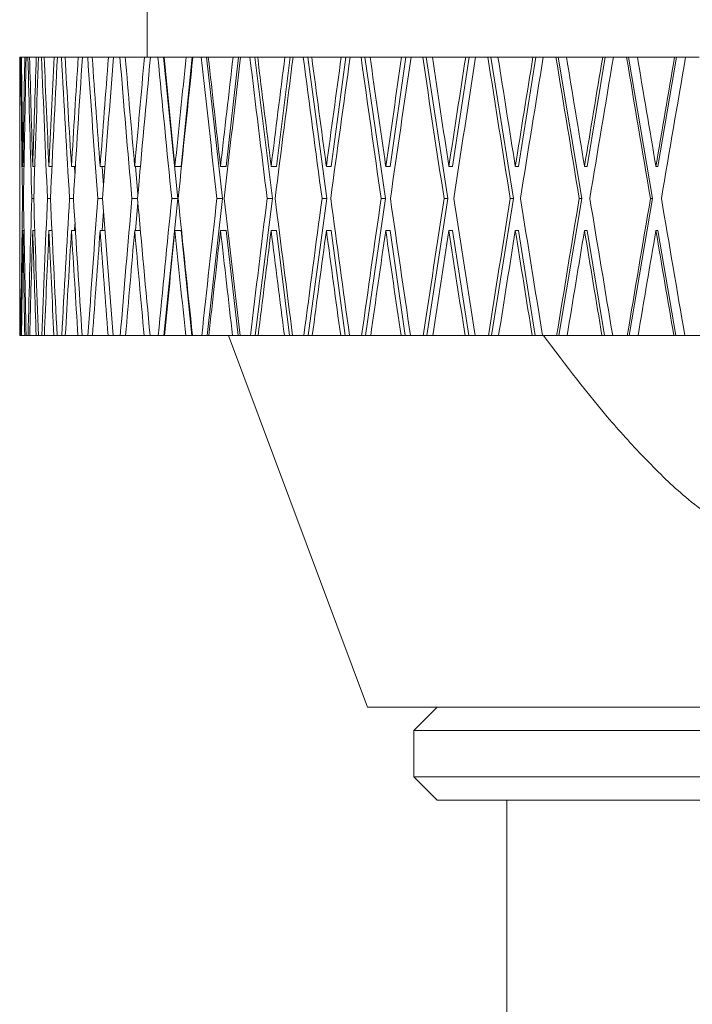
# Model space of a CAD drawing. Header units: inches. Extents: x 1.1 to 19.8, y 0.8 to 16.6.
# Tile 8 of 16: x 9.9 to 10.8, y 5.7 to 7. Entities that reach past the tile are written whole.
import ezdxf

# ---------------------------------------------------------------- set-up
doc = ezdxf.new("R2010")
doc.units = ezdxf.units.IN
doc.header["$MEASUREMENT"] = 0

msp = doc.modelspace()

# ---------------------------------------------------------------- linework, layer by layer
at = {"color": 7, "linetype": 'Continuous', "lineweight": 15}
for p, q in [((10.081, 7.4214), (10.081, 6.9779)), ((9.9092, 6.9779), (9.9092, 6.8316)), ((9.9092, 6.9779), (9.9095, 6.9779)), ((9.9095, 6.9779), (9.91, 6.9779)), ((9.91, 6.9779), (9.9108, 6.9779)), ((9.9108, 6.9779), (9.9117, 6.9779)), ((9.9117, 6.9779), (9.9162, 6.9779)), ((9.9162, 6.9779), (9.918, 6.9779)), ((9.918, 6.9779), (9.9204, 6.9779)), ((9.9204, 6.9779), (9.9226, 6.9779)), ((9.9226, 6.9779), (9.9316, 6.9779)), ((9.9316, 6.9779), (9.9347, 6.9779)), ((9.9347, 6.9779), (9.9387, 6.9779)), ((9.9387, 6.9779), (9.9422, 6.9779)), ((9.9422, 6.9779), (9.9556, 6.9779)), ((9.9556, 6.9779), (9.96, 6.9779)), ((9.96, 6.9779), (9.9656, 6.9779)), ((9.9656, 6.9779), (9.9704, 6.9779)), ((9.9704, 6.9779), (9.9881, 6.9779)), ((9.9881, 6.9779), (9.9938, 6.9779)), ((9.9938, 6.9779), (10.0008, 6.9779)), ((10.0008, 6.9779), (10.0069, 6.9779)), ((10.0069, 6.9779), (10.0288, 6.9779)), ((10.0288, 6.9779), (10.0357, 6.9779)), ((10.0357, 6.9779), (10.0442, 6.9779)), ((10.0442, 6.9779), (10.0514, 6.9779)), ((10.0514, 6.9779), (10.0774, 6.9779)), ((10.0774, 6.9779), (10.0854, 6.9779)), ((10.0854, 6.9779), (10.0953, 6.9779)), ((10.0953, 6.9779), (10.1029, 6.9779)), ((10.1029, 6.9779), (10.1222, 6.7876)), ((10.1029, 6.9779), (10.1037, 6.9779)), ((10.1037, 6.9779), (10.1335, 6.9779)), ((10.1414, 6.9779), (10.1266, 6.8308)), ((10.1335, 6.9779), (10.1414, 6.9779)), ((10.1414, 6.9779), (10.1426, 6.9779)), ((10.1426, 6.9779), (10.1539, 6.9779)), ((10.1539, 6.9779), (10.161, 6.9779)), ((10.161, 6.9779), (10.1825, 6.7876)), ((10.161, 6.9779), (10.1633, 6.9779)), ((10.1633, 6.9779), (10.1967, 6.9779)), ((10.2041, 6.9779), (10.1874, 6.8308)), ((10.1967, 6.9779), (10.2041, 6.9779)), ((10.2041, 6.9779), (10.2068, 6.9779)), ((10.2068, 6.9779), (10.2193, 6.9779)), ((10.2193, 6.9779), (10.2259, 6.9779)), ((10.2259, 6.9779), (10.2496, 6.7876)), ((10.2259, 6.9779), (10.2298, 6.9779)), ((10.2298, 6.9779), (10.2665, 6.9779)), ((10.2733, 6.9779), (10.255, 6.8308)), ((10.2665, 6.9779), (10.2733, 6.9779)), ((10.2733, 6.9779), (10.2775, 6.9779)), ((10.2775, 6.9779), (10.2912, 6.9779)), ((10.2912, 6.9779), (10.2972, 6.9779)), ((10.2972, 6.9779), (10.3229, 6.7876)), ((10.2972, 6.9779), (10.3026, 6.9779)), ((10.3026, 6.9779), (10.3423, 6.9779)), ((10.3486, 6.9779), (10.3287, 6.8308)), ((10.3423, 6.9779), (10.3486, 6.9779)), ((10.3486, 6.9779), (10.3543, 6.9779)), ((10.3543, 6.9779), (10.369, 6.9779)), ((10.369, 6.9779), (10.3743, 6.9779)), ((10.3743, 6.9779), (10.4018, 6.7876)), ((10.3743, 6.9779), (10.3812, 6.9779)), ((10.3812, 6.9779), (10.4237, 6.9779)), ((10.4293, 6.9779), (10.408, 6.8308)), ((10.4237, 6.9779), (10.4293, 6.9779)), ((10.4293, 6.9779), (10.4364, 6.9779)), ((10.4364, 6.9779), (10.4521, 6.9779)), ((10.4521, 6.9779), (10.4567, 6.9779)), ((10.4567, 6.9779), (10.4857, 6.7876)), ((10.4567, 6.9779), (10.465, 6.9779)), ((10.465, 6.9779), (10.51, 6.9779)), ((10.5148, 6.9779), (10.4923, 6.8308)), ((10.51, 6.9779), (10.5148, 6.9779)), ((10.5148, 6.9779), (10.5234, 6.9779)), ((10.5234, 6.9779), (10.5398, 6.9779)), ((10.5398, 6.9779), (10.5437, 6.9779)), ((10.5437, 6.9779), (10.5741, 6.7876)), ((10.5437, 6.9779), (10.5534, 6.9779)), ((10.5534, 6.9779), (10.6004, 6.9779)), ((10.6045, 6.9779), (10.581, 6.8308)), ((10.6004, 6.9779), (10.6045, 6.9779)), ((10.6045, 6.9779), (10.6144, 6.9779)), ((10.6144, 6.9779), (10.6315, 6.9779)), ((10.6315, 6.9779), (10.6347, 6.9779)), ((10.6347, 6.9779), (10.6662, 6.7876)), ((10.6347, 6.9779), (10.6457, 6.9779)), ((10.6457, 6.9779), (10.6945, 6.9779)), ((10.6978, 6.9779), (10.6734, 6.8308)), ((10.6945, 6.9779), (10.6978, 6.9779)), ((10.6978, 6.9779), (10.7089, 6.9779)), ((10.7089, 6.9779), (10.7266, 6.9779)), ((10.7266, 6.9779), (10.729, 6.9779)), ((10.729, 6.9779), (10.7614, 6.7876)), ((10.729, 6.9779), (10.7412, 6.9779)), ((10.7412, 6.9779), (10.7913, 6.9779)), ((10.7938, 6.9779), (10.7688, 6.8308)), ((10.7913, 6.9779), (10.7938, 6.9779)), ((10.7938, 6.9779), (10.8061, 6.9779)), ((10.8061, 6.9779), (10.8242, 6.9779)), ((9.9092, 6.8308), (9.9092, 6.8316)), ((9.9093, 6.8308), (9.9092, 6.8308)), ((9.9136, 6.8308), (9.9136, 6.8316)), ((9.9151, 6.8308), (9.9136, 6.8308)), ((9.9268, 6.8308), (9.9268, 6.8316)), ((9.9296, 6.8308), (9.9268, 6.8308)), ((9.9486, 6.8308), (9.9486, 6.8316)), ((9.9527, 6.8308), (9.9486, 6.8308)), ((9.979, 6.8308), (9.9789, 6.8316)), ((9.9843, 6.8308), (9.979, 6.8308)), ((9.9832, 6.8308), (9.9837, 6.8216)), ((10.0176, 6.8308), (10.0175, 6.8316)), ((10.0241, 6.8308), (10.0176, 6.8308)), ((10.0202, 6.8308), (10.0221, 6.8049)), ((10.0642, 6.8308), (10.0641, 6.8316)), ((10.0719, 6.8308), (10.0642, 6.8308)), ((10.0652, 6.8308), (10.0685, 6.7933)), ((10.1184, 6.8308), (10.1183, 6.8316)), ((10.1266, 6.8308), (10.1184, 6.8308)), ((10.1798, 6.8308), (10.1797, 6.8316)), ((10.1874, 6.8308), (10.1798, 6.8308)), ((10.2479, 6.8308), (10.2478, 6.8316)), ((10.255, 6.8308), (10.2479, 6.8308)), ((10.3223, 6.8308), (10.3222, 6.8316)), ((10.3287, 6.8308), (10.3223, 6.8308)), ((10.4023, 6.8308), (10.4022, 6.8316)), ((10.408, 6.8308), (10.4023, 6.8308)), ((10.4873, 6.8308), (10.4872, 6.8316)), ((10.4923, 6.8308), (10.4873, 6.8308)), ((10.5768, 6.8308), (10.5767, 6.8316)), ((10.581, 6.8308), (10.5768, 6.8308)), ((10.67, 6.8308), (10.6698, 6.8316)), ((10.6734, 6.8308), (10.67, 6.8308)), ((10.7662, 6.8308), (10.766, 6.8316)), ((10.7688, 6.8308), (10.7662, 6.8308)), ((9.9092, 6.7876), (9.9092, 6.7876)), ((9.9143, 6.7876), (9.913, 6.7876)), ((9.9282, 6.7876), (9.9255, 6.7876)), ((9.9506, 6.7876), (9.9467, 6.7876)), ((9.9816, 6.7876), (9.9764, 6.7876)), ((10.0208, 6.7876), (10.0144, 6.7876)), ((10.068, 6.7876), (10.0604, 6.7876)), ((10.0685, 6.7818), (10.0652, 6.7444)), ((10.1222, 6.7876), (10.1035, 6.6029)), ((10.1222, 6.7876), (10.114, 6.7876)), ((10.1825, 6.7876), (10.1616, 6.6029)), ((10.1825, 6.7876), (10.1749, 6.7876)), ((10.2496, 6.7876), (10.2266, 6.6029)), ((10.2496, 6.7876), (10.2425, 6.7876)), ((10.3229, 6.7876), (10.2979, 6.6029)), ((10.3229, 6.7876), (10.3164, 6.7876)), ((10.4018, 6.7876), (10.3751, 6.6029)), ((10.4018, 6.7876), (10.3961, 6.7876)), ((10.4857, 6.7876), (10.4575, 6.6029)), ((10.4857, 6.7876), (10.4808, 6.7876)), ((10.5741, 6.7876), (10.5446, 6.6029)), ((10.5741, 6.7876), (10.5699, 6.7876)), ((10.6662, 6.7876), (10.6356, 6.6029)), ((10.6662, 6.7876), (10.6628, 6.7876)), ((10.7614, 6.7876), (10.7299, 6.6029)), ((10.7614, 6.7876), (10.7588, 6.7876)), ((10.0221, 6.7703), (10.0202, 6.7444)), ((9.9837, 6.7535), (9.9832, 6.7444)), ((9.9093, 6.7444), (9.9092, 6.7444)), ((9.9092, 6.7436), (9.9092, 6.6029)), ((9.9151, 6.7444), (9.9136, 6.7444)), ((9.9296, 6.7444), (9.9268, 6.7444)), ((9.9527, 6.7444), (9.9486, 6.7444)), ((9.9843, 6.7444), (9.979, 6.7444)), ((10.0241, 6.7444), (10.0176, 6.7444)), ((10.0719, 6.7444), (10.0642, 6.7444)), ((10.1266, 6.7444), (10.1184, 6.7444)), ((10.1266, 6.7444), (10.1409, 6.6029)), ((10.1874, 6.7444), (10.1798, 6.7444)), ((10.1874, 6.7444), (10.2035, 6.6029)), ((10.255, 6.7444), (10.2479, 6.7444)), ((10.255, 6.7444), (10.2726, 6.6029)), ((10.3287, 6.7444), (10.3223, 6.7444)), ((10.3287, 6.7444), (10.3478, 6.6029)), ((10.408, 6.7444), (10.4023, 6.7444)), ((10.408, 6.7444), (10.4285, 6.6029)), ((10.4923, 6.7444), (10.4873, 6.7444)), ((10.4923, 6.7444), (10.514, 6.6029)), ((10.581, 6.7444), (10.5768, 6.7444)), ((10.581, 6.7444), (10.6036, 6.6029)), ((10.6734, 6.7444), (10.67, 6.7444)), ((10.6734, 6.7444), (10.6968, 6.6029)), ((10.7688, 6.7444), (10.7662, 6.7444)), ((10.7688, 6.7444), (10.7929, 6.6029)), ((9.9092, 6.6029), (9.9095, 6.6029)), ((9.9099, 6.6029), (9.9095, 6.6029)), ((9.9099, 6.6029), (9.9108, 6.6029)), ((9.9117, 6.6029), (9.9108, 6.6029)), ((9.9117, 6.6029), (9.9161, 6.6029)), ((9.9178, 6.6029), (9.9161, 6.6029)), ((9.9178, 6.6029), (9.9205, 6.6029)), ((9.9227, 6.6029), (9.9205, 6.6029)), ((9.9227, 6.6029), (9.9314, 6.6029)), ((9.9345, 6.6029), (9.9314, 6.6029)), ((9.9345, 6.6029), (9.9389, 6.6029)), ((9.9424, 6.6029), (9.9389, 6.6029)), ((9.9424, 6.6029), (9.9554, 6.6029)), ((9.9597, 6.6029), (9.9554, 6.6029)), ((9.9597, 6.6029), (9.9659, 6.6029)), ((9.9707, 6.6029), (9.9659, 6.6029)), ((9.9707, 6.6029), (9.9878, 6.6029)), ((9.9934, 6.6029), (9.9878, 6.6029)), ((9.9934, 6.6029), (10.0012, 6.6029)), ((10.0073, 6.6029), (10.0012, 6.6029)), ((10.0073, 6.6029), (10.0284, 6.6029)), ((10.0352, 6.6029), (10.0284, 6.6029)), ((10.0352, 6.6029), (10.0447, 6.6029)), ((10.0519, 6.6029), (10.0447, 6.6029)), ((10.0519, 6.6029), (10.0769, 6.6029)), ((10.0849, 6.6029), (10.0769, 6.6029)), ((10.0849, 6.6029), (10.0959, 6.6029)), ((10.1035, 6.6029), (10.0959, 6.6029)), ((10.1043, 6.6029), (10.1035, 6.6029)), ((10.1043, 6.6029), (10.1329, 6.6029)), ((10.1409, 6.6029), (10.1329, 6.6029)), ((10.142, 6.6029), (10.1409, 6.6029)), ((10.142, 6.6029), (10.1545, 6.6029)), ((10.1616, 6.6029), (10.1545, 6.6029)), ((10.1639, 6.6029), (10.1616, 6.6029)), ((10.1639, 6.6029), (10.196, 6.6029)), ((10.1904, 6.6029), (10.3777, 6.1024)), ((10.2035, 6.6029), (10.196, 6.6029)), ((10.2061, 6.6029), (10.2035, 6.6029)), ((10.2061, 6.6029), (10.22, 6.6029)), ((10.2266, 6.6029), (10.22, 6.6029)), ((10.2305, 6.6029), (10.2266, 6.6029)), ((10.2305, 6.6029), (10.2657, 6.6029)), ((10.2726, 6.6029), (10.2657, 6.6029)), ((10.2768, 6.6029), (10.2726, 6.6029)), ((10.2768, 6.6029), (10.2919, 6.6029)), ((10.2979, 6.6029), (10.2919, 6.6029)), ((10.3033, 6.6029), (10.2979, 6.6029)), ((10.3033, 6.6029), (10.3416, 6.6029)), ((10.3478, 6.6029), (10.3416, 6.6029)), ((10.3535, 6.6029), (10.3478, 6.6029)), ((10.3535, 6.6029), (10.3698, 6.6029)), ((10.3751, 6.6029), (10.3698, 6.6029)), ((10.382, 6.6029), (10.3751, 6.6029)), ((10.382, 6.6029), (10.4229, 6.6029)), ((10.4285, 6.6029), (10.4229, 6.6029)), ((10.4356, 6.6029), (10.4285, 6.6029)), ((10.4356, 6.6029), (10.4529, 6.6029)), ((10.4575, 6.6029), (10.4529, 6.6029)), ((10.4659, 6.6029), (10.4575, 6.6029)), ((10.4659, 6.6029), (10.5091, 6.6029)), ((10.514, 6.6029), (10.5091, 6.6029)), ((10.5225, 6.6029), (10.514, 6.6029)), ((10.5225, 6.6029), (10.5407, 6.6029)), ((10.5446, 6.6029), (10.5407, 6.6029)), ((10.5543, 6.6029), (10.5446, 6.6029)), ((10.5543, 6.6029), (10.5995, 6.6029)), ((10.6036, 6.6029), (10.5995, 6.6029)), ((10.6135, 6.6029), (10.6036, 6.6029)), ((10.6135, 6.6029), (10.6325, 6.6029)), ((10.6356, 6.6029), (10.6325, 6.6029)), ((10.6466, 6.6029), (10.6356, 6.6029)), ((10.6466, 6.6029), (10.6935, 6.6029)), ((10.6968, 6.6029), (10.6935, 6.6029)), ((10.708, 6.6029), (10.6968, 6.6029)), ((10.708, 6.6029), (10.7275, 6.6029)), ((10.7299, 6.6029), (10.7275, 6.6029)), ((10.7421, 6.6029), (10.7299, 6.6029)), ((10.7421, 6.6029), (10.7903, 6.6029)), ((10.7929, 6.6029), (10.7903, 6.6029)), ((10.8052, 6.6029), (10.7929, 6.6029)), ((10.8052, 6.6029), (10.8252, 6.6029)), ((10.3777, 6.1024), (11.7527, 6.1024)), ((10.4715, 6.1024), (10.4402, 6.0711)), ((10.4402, 6.0711), (10.4402, 6.0086)), ((10.4402, 6.0711), (11.6902, 6.0711)), ((10.4402, 6.0086), (10.4715, 5.9774)), ((10.4402, 6.0086), (11.6902, 6.0086)), ((10.4715, 5.9774), (11.659, 5.9774)), ((10.5652, 5.9774), (10.5652, 5.4186))]:
    msp.add_line(p, q, dxfattribs=at)
for centre, major_axis, ratio, start_param, end_param in [((11.0652, 6.7436), (0, 6.556), 0.176327, 1.535047, 1.564084), ((11.0652, 6.8299), (0, 6.556), 0.176327, 1.548229, 1.570672), ((11.0652, 6.7452), (-0.104, 6.556), 0.175613, 1.532512, 1.561548), ((11.0652, 6.8316), (-0.104, 6.556), 0.175613, 1.545694, 1.568012), ((11.0652, 6.8299), (0.104, 6.556), 0.175613, 1.551013, 1.573456), ((11.0652, 6.7436), (0.104, 6.556), 0.175613, 1.537832, 1.566868), ((11.0652, 6.7452), (-0.207, 6.5559), 0.17348, 1.52982, 1.558856), ((11.0652, 6.8316), (-0.207, 6.5559), 0.17348, 1.543001, 1.56532), ((11.0652, 6.8299), (0.207, 6.5559), 0.17348, 1.553705, 1.576148), ((11.0652, 6.7436), (0.207, 6.5559), 0.17348, 1.540524, 1.56956), ((11.0652, 6.7452), (-0.3081, 6.5558), 0.169954, 1.527309, 1.556346), ((11.0652, 6.8316), (-0.3081, 6.5558), 0.169954, 1.540491, 1.562809), ((11.0652, 6.8299), (0.3081, 6.5558), 0.169954, 1.556216, 1.578659), ((11.0652, 6.7436), (0.3081, 6.5558), 0.169954, 1.543034, 1.572071), ((11.0652, 6.7452), (-0.4065, 6.5557), 0.165076, 1.525062, 1.554098), ((11.0652, 6.8316), (-0.4065, 6.5557), 0.165076, 1.538243, 1.560561), ((11.0652, 6.8299), (0.4065, 6.5557), 0.165076, 1.558463, 1.580906), ((11.0652, 6.7436), (0.4065, 6.5557), 0.165076, 1.545282, 1.574318), ((11.0652, 6.7452), (-0.5012, 6.5555), 0.158901, 1.523148, 1.552184), ((11.0652, 6.8316), (-0.5012, 6.5555), 0.158901, 1.536329, 1.558647), ((11.0652, 6.8299), (0.5012, 6.5555), 0.158901, 1.560378, 1.582821), ((11.0652, 6.7436), (0.5012, 6.5555), 0.158901, 1.547196, 1.576233), ((11.0652, 6.7452), (-0.5916, 6.5554), 0.151498, 1.521625, 1.550661), ((11.0652, 6.8316), (-0.5916, 6.5554), 0.151498, 1.534806, 1.557124), ((11.0652, 6.8299), (0.5916, 6.5554), 0.151498, 1.561901, 1.584344), ((11.0652, 6.7436), (0.5916, 6.5554), 0.151498, 1.548719, 1.577756), ((11.0652, 6.7452), (-0.677, 6.5553), 0.142946, 1.520536, 1.549572), ((11.0652, 6.8316), (-0.677, 6.5553), 0.142946, 1.533717, 1.556036), ((11.0652, 6.8299), (0.677, 6.5553), 0.142946, 1.562989, 1.585432), ((11.0652, 6.7436), (0.677, 6.5553), 0.142946, 1.549808, 1.578844), ((11.0652, 6.7452), (-0.7566, 6.5552), 0.13333, 1.519909, 1.548945), ((11.0652, 6.8316), (-0.7566, 6.5552), 0.13333, 1.533091, 1.555409), ((11.0652, 6.8299), (0.7566, 6.5552), 0.13333, 1.563616, 1.586059), ((11.0652, 6.7436), (0.7566, 6.5552), 0.13333, 1.550435, 1.579471), ((11.0652, 6.7452), (-0.83, 6.5552), 0.122744, 1.519756, 1.548792), ((11.0652, 6.8316), (-0.83, 6.5552), 0.122744, 1.532938, 1.555256), ((11.0652, 6.8299), (0.83, 6.5552), 0.122744, 1.563769, 1.586212), ((11.0652, 6.7436), (0.83, 6.5552), 0.122744, 1.550588, 1.579624), ((11.0652, 6.7452), (-0.8968, 6.5552), 0.111284, 1.520074, 1.549111), ((11.0652, 6.8316), (-0.8968, 6.5552), 0.111284, 1.533256, 1.555574), ((11.0652, 6.8299), (0.8968, 6.5552), 0.111284, 1.563451, 1.585894), ((11.0652, 6.7436), (0.8968, 6.5552), 0.111284, 1.550269, 1.579306), ((11.0652, 6.7452), (-0.9564, 6.5553), 0.09905, 1.520846, 1.549883), ((11.0652, 6.8316), (-0.9564, 6.5553), 0.09905, 1.534028, 1.556346), ((11.0652, 6.8299), (0.9564, 6.5553), 0.09905, 1.562679, 1.585122), ((11.0652, 6.7436), (0.9564, 6.5553), 0.09905, 1.549497, 1.578534), ((11.0652, 6.7452), (-1.0087, 6.5554), 0.086139, 1.522043, 1.551079), ((11.0652, 6.8316), (-1.0087, 6.5554), 0.086139, 1.535225, 1.557543), ((11.0652, 6.8299), (1.0087, 6.5554), 0.086139, 1.561482, 1.583925), ((11.0652, 6.7436), (1.0087, 6.5554), 0.086139, 1.548301, 1.577337), ((11.0652, 6.7452), (-1.0533, 6.5556), 0.072653, 1.523623, 1.55266), ((11.0652, 6.8316), (-1.0533, 6.5556), 0.072653, 1.536805, 1.559123), ((11.0652, 6.8299), (1.0533, 6.5556), 0.072653, 1.559902, 1.582345), ((11.0652, 6.7436), (1.0533, 6.5556), 0.072653, 1.54672, 1.575757), ((11.0652, 6.7452), (-1.0901, 6.5557), 0.05869, 1.525538, 1.554574), ((11.0652, 6.8316), (-1.0901, 6.5557), 0.05869, 1.538719, 1.561038), ((11.0652, 6.8299), (1.0901, 6.5557), 0.05869, 1.557987, 1.58043), ((11.0652, 6.7436), (1.0901, 6.5557), 0.05869, 1.544806, 1.573842), ((11.0652, 6.7452), (-1.1188, 6.5558), 0.044348, 1.527728, 1.556765), ((11.0652, 6.8316), (-1.1188, 6.5558), 0.044348, 1.54091, 1.563228), ((11.0652, 6.8299), (1.1188, 6.5558), 0.044348, 1.555797, 1.57824), ((11.0652, 6.7436), (1.1188, 6.5558), 0.044348, 1.542615, 1.571652), ((11.0652, 6.7452), (0, 6.556), 0.176327, 1.557829, 1.564333), ((11.0652, 6.8316), (0, 6.556), 0.176327, 1.577509, 1.605687), ((11.0652, 6.8299), (0, 6.556), 0.176327, 1.57726, 1.583764), ((11.0652, 6.8299), (0.104, 6.556), 0.175613, 1.580044, 1.608222), ((11.0652, 6.8316), (-0.104, 6.556), 0.175613, 1.574724, 1.602902), ((11.0652, 6.8299), (0.207, 6.5559), 0.17348, 1.582736, 1.610914), ((11.0652, 6.8316), (-0.207, 6.5559), 0.17348, 1.572032, 1.60021), ((11.0652, 6.8299), (0.3081, 6.5558), 0.169954, 1.585247, 1.613424), ((11.0652, 6.8316), (-0.3081, 6.5558), 0.169954, 1.569522, 1.597699), ((11.0652, 6.8299), (0.4065, 6.5557), 0.165076, 1.587494, 1.615672), ((11.0652, 6.8316), (-0.4065, 6.5557), 0.165076, 1.567274, 1.595452), ((11.0652, 6.8299), (0.5012, 6.5555), 0.158901, 1.589409, 1.617586), ((11.0652, 6.8316), (-0.5012, 6.5555), 0.158901, 1.56536, 1.593538), ((11.0652, 6.8299), (0.5916, 6.5554), 0.151498, 1.590932, 1.619109), ((11.0652, 6.8316), (-0.5916, 6.5554), 0.151498, 1.563837, 1.592015), ((11.0652, 6.8299), (0.677, 6.5553), 0.142946, 1.59202, 1.620198), ((11.0652, 6.8316), (-0.677, 6.5553), 0.142946, 1.562748, 1.590926), ((11.0652, 6.8299), (0.7566, 6.5552), 0.13333, 1.592647, 1.620825), ((11.0652, 6.8316), (-0.7566, 6.5552), 0.13333, 1.562121, 1.590299), ((11.0652, 6.8299), (0.83, 6.5552), 0.122744, 1.5928, 1.620978), ((11.0652, 6.8316), (-0.83, 6.5552), 0.122744, 1.561969, 1.590146), ((11.0652, 6.8299), (0.8968, 6.5552), 0.111284, 1.592482, 1.620659), ((11.0652, 6.8316), (-0.8968, 6.5552), 0.111284, 1.562287, 1.590464), ((11.0652, 6.8299), (0.9564, 6.5553), 0.09905, 1.59171, 1.619887), ((11.0652, 6.8316), (-0.9564, 6.5553), 0.09905, 1.563059, 1.591236), ((11.0652, 6.8299), (1.0087, 6.5554), 0.086139, 1.590513, 1.618691), ((11.0652, 6.8316), (-1.0087, 6.5554), 0.086139, 1.564255, 1.592433), ((11.0652, 6.8299), (1.0533, 6.5556), 0.072653, 1.588933, 1.61711), ((11.0652, 6.8316), (-1.0533, 6.5556), 0.072653, 1.565836, 1.594013), ((11.0652, 6.8299), (1.0901, 6.5557), 0.05869, 1.587018, 1.615196), ((11.0652, 6.8316), (-1.0901, 6.5557), 0.05869, 1.56775, 1.595928), ((11.0652, 6.8299), (1.1188, 6.5558), 0.044348, 1.584828, 1.613005), ((11.0652, 6.8316), (-1.1188, 6.5558), 0.044348, 1.569941, 1.598118), ((11.0652, 6.7452), (0, 6.556), 0.176327, 1.570921, 1.592505), ((11.0652, 6.7436), (0.104, 6.556), 0.175613, 1.573456, 1.59504), ((11.0652, 6.7452), (-0.104, 6.556), 0.175613, 1.568136, 1.589721), ((11.0652, 6.7436), (0.207, 6.5559), 0.17348, 1.576148, 1.597732), ((11.0652, 6.7452), (-0.207, 6.5559), 0.17348, 1.565444, 1.587029), ((11.0652, 6.7436), (0.3081, 6.5558), 0.169954, 1.578659, 1.600243), ((11.0652, 6.7452), (-0.3081, 6.5558), 0.169954, 1.562934, 1.584518), ((11.0652, 6.7436), (0.4065, 6.5557), 0.165076, 1.580906, 1.602491), ((11.0652, 6.7452), (-0.4065, 6.5557), 0.165076, 1.560686, 1.58227), ((11.0652, 6.7436), (0.5012, 6.5555), 0.158901, 1.582821, 1.604405), ((11.0652, 6.7452), (-0.5012, 6.5555), 0.158901, 1.558772, 1.580356), ((11.0652, 6.7436), (0.5916, 6.5554), 0.151498, 1.584344, 1.605928), ((11.0652, 6.7452), (-0.5916, 6.5554), 0.151498, 1.557249, 1.578833), ((11.0652, 6.7436), (0.677, 6.5553), 0.142946, 1.585432, 1.607017), ((11.0652, 6.7452), (-0.677, 6.5553), 0.142946, 1.55616, 1.577745), ((11.0652, 6.7436), (0.7566, 6.5552), 0.13333, 1.586059, 1.607643), ((11.0652, 6.7452), (-0.7566, 6.5552), 0.13333, 1.555533, 1.577118), ((11.0652, 6.7436), (0.83, 6.5552), 0.122744, 1.586212, 1.607796), ((11.0652, 6.7452), (-0.83, 6.5552), 0.122744, 1.555381, 1.576965), ((11.0652, 6.7436), (0.8968, 6.5552), 0.111284, 1.585894, 1.607478), ((11.0652, 6.7452), (-0.8968, 6.5552), 0.111284, 1.555699, 1.577283), ((11.0652, 6.7436), (0.9564, 6.5553), 0.09905, 1.585122, 1.606706), ((11.0652, 6.7452), (-0.9564, 6.5553), 0.09905, 1.556471, 1.578055), ((11.0652, 6.7436), (1.0087, 6.5554), 0.086139, 1.583925, 1.605509), ((11.0652, 6.7452), (-1.0087, 6.5554), 0.086139, 1.557667, 1.579252), ((11.0652, 6.7436), (1.0533, 6.5556), 0.072653, 1.582345, 1.603929), ((11.0652, 6.7452), (-1.0533, 6.5556), 0.072653, 1.559248, 1.580832), ((11.0652, 6.7436), (1.0901, 6.5557), 0.05869, 1.58043, 1.602015), ((11.0652, 6.7452), (-1.0901, 6.5557), 0.05869, 1.561162, 1.582746), ((11.0652, 6.7436), (1.1188, 6.5558), 0.044348, 1.57824, 1.599824), ((11.0652, 6.7452), (-1.1188, 6.5558), 0.044348, 1.563353, 1.584937)]:
    msp.add_ellipse(centre, major_axis=major_axis, ratio=ratio, start_param=start_param, end_param=end_param, dxfattribs=at)
msp.add_open_spline([(10.8452, 6.3553), (10.8333, 6.3641), (10.8017, 6.3874), (10.756, 6.4321), (10.689, 6.5044), (10.6444, 6.5637), (10.6145, 6.6034)], degree=3, knots=[0, 0, 0, 0, 0.130484, 0.346211, 0.562047, 1, 1, 1, 1], dxfattribs=at)

doc.saveas('drawing.dxf')
